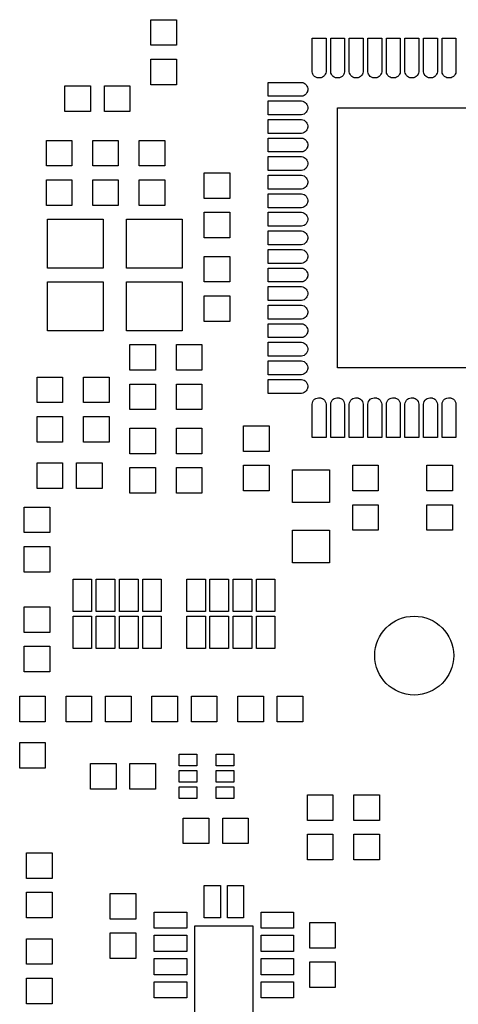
# Model space of a CAD drawing. Header units: metres. Extents: x -5.5 to 63.5, y -3.5 to 57.5.
# Tile 4 of 9: x 41.5 to 51, y 7.6 to 28.8. Entities that reach past the tile are written whole.
import ezdxf

# ---------------------------------------------------------------- set-up
doc = ezdxf.new("R2010")
doc.units = ezdxf.units.M

msp = doc.modelspace()

# ---------------------------------------------------------------- linework, layer by layer
at = {"layer": 'SOLDER_MASK_2'}
for points in [[(44.325, 28.8), (44.875, 28.8), (44.875, 28.25), (44.325, 28.25), (44.325, 28.8)], [(48.09423, 27.65125), (48.08292, 27.62392), (48.0665, 27.59938), (48.04562, 27.5785), (48.02106, 27.56207), (47.99375, 27.55077), (47.96478, 27.545), (47.93522, 27.545), (47.91106, 27.54981), (47.90627, 27.55077), (47.87894, 27.56207), (47.85438, 27.5785), (47.8335, 27.59938), (47.81707, 27.62394), (47.80577, 27.65125), (47.8, 27.68022), (47.8, 28.4), (48.1, 28.4), (48.1, 27.68022), (48.09423, 27.65125)], [(48.49423, 27.65125), (48.48292, 27.62392), (48.4665, 27.59938), (48.44562, 27.5785), (48.42106, 27.56207), (48.39375, 27.55077), (48.36478, 27.545), (48.33522, 27.545), (48.31106, 27.54981), (48.30627, 27.55077), (48.27894, 27.56207), (48.25438, 27.5785), (48.2335, 27.59938), (48.21707, 27.62394), (48.20577, 27.65125), (48.2, 27.68022), (48.2, 28.4), (48.5, 28.4), (48.5, 27.68022), (48.49423, 27.65125)], [(48.89423, 27.65125), (48.88292, 27.62392), (48.8665, 27.59938), (48.84562, 27.5785), (48.82106, 27.56207), (48.79375, 27.55077), (48.76478, 27.545), (48.73522, 27.545), (48.71106, 27.54981), (48.70627, 27.55077), (48.67894, 27.56207), (48.65438, 27.5785), (48.6335, 27.59938), (48.61707, 27.62394), (48.60577, 27.65125), (48.6, 27.68022), (48.6, 28.4), (48.9, 28.4), (48.9, 27.68022), (48.89423, 27.65125)], [(49.29423, 27.65125), (49.28292, 27.62392), (49.2665, 27.59938), (49.24562, 27.5785), (49.22106, 27.56207), (49.19375, 27.55077), (49.16478, 27.545), (49.13522, 27.545), (49.11106, 27.54981), (49.10627, 27.55077), (49.07894, 27.56207), (49.05438, 27.5785), (49.0335, 27.59938), (49.01707, 27.62394), (49.00577, 27.65125), (49, 27.68022), (49, 28.4), (49.3, 28.4), (49.3, 27.68022), (49.29423, 27.65125)], [(49.69423, 27.65125), (49.68292, 27.62392), (49.6665, 27.59938), (49.64562, 27.5785), (49.62106, 27.56207), (49.59375, 27.55077), (49.56478, 27.545), (49.53522, 27.545), (49.51106, 27.54981), (49.50627, 27.55077), (49.47894, 27.56207), (49.45438, 27.5785), (49.4335, 27.59938), (49.41707, 27.62394), (49.40577, 27.65125), (49.4, 27.68022), (49.4, 28.4), (49.7, 28.4), (49.7, 27.68022), (49.69423, 27.65125)], [(50.09423, 27.65125), (50.08292, 27.62392), (50.0665, 27.59938), (50.04562, 27.5785), (50.02106, 27.56207), (49.99375, 27.55077), (49.96478, 27.545), (49.93522, 27.545), (49.91106, 27.54981), (49.90627, 27.55077), (49.87894, 27.56207), (49.85438, 27.5785), (49.8335, 27.59938), (49.81707, 27.62394), (49.80577, 27.65125), (49.8, 27.68022), (49.8, 28.4), (50.1, 28.4), (50.1, 27.68022), (50.09423, 27.65125)], [(50.49423, 27.65125), (50.48292, 27.62392), (50.4665, 27.59938), (50.44562, 27.5785), (50.42106, 27.56207), (50.39375, 27.55077), (50.36478, 27.545), (50.33522, 27.545), (50.31106, 27.54981), (50.30627, 27.55077), (50.27894, 27.56207), (50.25438, 27.5785), (50.2335, 27.59938), (50.21707, 27.62394), (50.20577, 27.65125), (50.2, 27.68022), (50.2, 28.4), (50.5, 28.4), (50.5, 27.68022), (50.49423, 27.65125)], [(50.89423, 27.65125), (50.88292, 27.62392), (50.8665, 27.59938), (50.84562, 27.5785), (50.82106, 27.56207), (50.79375, 27.55077), (50.76478, 27.545), (50.73522, 27.545), (50.71106, 27.54981), (50.70627, 27.55077), (50.67894, 27.56207), (50.65438, 27.5785), (50.6335, 27.59938), (50.61707, 27.62394), (50.60577, 27.65125), (50.6, 27.68022), (50.6, 28.4), (50.9, 28.4), (50.9, 27.68022), (50.89423, 27.65125)], [(44.875, 27.4), (44.325, 27.4), (44.325, 27.95), (44.875, 27.95), (44.875, 27.4)], [(42.475, 26.825), (42.475, 27.375), (43.025, 27.375), (43.025, 26.825), (42.475, 26.825)], [(43.875, 27.375), (43.875, 26.825), (43.325, 26.825), (43.325, 27.375), (43.875, 27.375)], [(47.59875, 27.44423), (47.62608, 27.43292), (47.65062, 27.4165), (47.6715, 27.39562), (47.68793, 27.37106), (47.69923, 27.34375), (47.705, 27.31478), (47.705, 27.28522), (47.70019, 27.26106), (47.69923, 27.25627), (47.68793, 27.22894), (47.6715, 27.20438), (47.65062, 27.1835), (47.62606, 27.16707), (47.59875, 27.15577), (47.56978, 27.15), (46.85, 27.15), (46.85, 27.45), (47.56978, 27.45), (47.59875, 27.44423)], [(47.59875, 27.04423), (47.62608, 27.03292), (47.65062, 27.0165), (47.6715, 26.99562), (47.68793, 26.97106), (47.69923, 26.94375), (47.705, 26.91478), (47.705, 26.88522), (47.70019, 26.86106), (47.69923, 26.85627), (47.68793, 26.82894), (47.6715, 26.80438), (47.65062, 26.7835), (47.62606, 26.76707), (47.59875, 26.75577), (47.56978, 26.75), (46.85, 26.75), (46.85, 27.05), (47.56978, 27.05), (47.59875, 27.04423)], [(48.35, 21.3), (48.35, 26.9), (53.95, 26.9), (53.95, 21.3), (48.35, 21.3)], [(47.59875, 26.64423), (47.62608, 26.63292), (47.65062, 26.6165), (47.6715, 26.59562), (47.68793, 26.57106), (47.69923, 26.54375), (47.705, 26.51478), (47.705, 26.48522), (47.70019, 26.46106), (47.69923, 26.45627), (47.68793, 26.42894), (47.6715, 26.40438), (47.65062, 26.3835), (47.62606, 26.36707), (47.59875, 26.35577), (47.56978, 26.35), (46.85, 26.35), (46.85, 26.65), (47.56978, 26.65), (47.59875, 26.64423)], [(42.075, 26.2), (42.625, 26.2), (42.625, 25.65), (42.075, 25.65), (42.075, 26.2)], [(43.075, 26.2), (43.625, 26.2), (43.625, 25.65), (43.075, 25.65), (43.075, 26.2)], [(44.075, 26.2), (44.625, 26.2), (44.625, 25.65), (44.075, 25.65), (44.075, 26.2)], [(47.59875, 26.24423), (47.62608, 26.23292), (47.65062, 26.2165), (47.6715, 26.19562), (47.68793, 26.17106), (47.69923, 26.14375), (47.705, 26.11478), (47.705, 26.08522), (47.70019, 26.06106), (47.69923, 26.05627), (47.68793, 26.02894), (47.6715, 26.00438), (47.65062, 25.9835), (47.62606, 25.96707), (47.59875, 25.95577), (47.56978, 25.95), (46.85, 25.95), (46.85, 26.25), (47.56978, 26.25), (47.59875, 26.24423)], [(47.59875, 25.84423), (47.62608, 25.83292), (47.65062, 25.8165), (47.6715, 25.79562), (47.68793, 25.77106), (47.69923, 25.74375), (47.705, 25.71478), (47.705, 25.68522), (47.70019, 25.66106), (47.69923, 25.65627), (47.68793, 25.62894), (47.6715, 25.60438), (47.65062, 25.5835), (47.62606, 25.56707), (47.59875, 25.55577), (47.56978, 25.55), (46.85, 25.55), (46.85, 25.85), (47.56978, 25.85), (47.59875, 25.84423)], [(45.475, 25.5), (46.025, 25.5), (46.025, 24.95), (45.475, 24.95), (45.475, 25.5)], [(42.625, 24.8), (42.075, 24.8), (42.075, 25.35), (42.625, 25.35), (42.625, 24.8)], [(43.625, 24.8), (43.075, 24.8), (43.075, 25.35), (43.625, 25.35), (43.625, 24.8)], [(44.625, 24.8), (44.075, 24.8), (44.075, 25.35), (44.625, 25.35), (44.625, 24.8)], [(47.59875, 25.44423), (47.62608, 25.43292), (47.65062, 25.4165), (47.6715, 25.39562), (47.68793, 25.37106), (47.69923, 25.34375), (47.705, 25.31478), (47.705, 25.28522), (47.70019, 25.26106), (47.69923, 25.25627), (47.68793, 25.22894), (47.6715, 25.20438), (47.65062, 25.1835), (47.62606, 25.16707), (47.59875, 25.15577), (47.56978, 25.15), (46.85, 25.15), (46.85, 25.45), (47.56978, 25.45), (47.59875, 25.44423)], [(47.59875, 25.04423), (47.62608, 25.03292), (47.65062, 25.0165), (47.6715, 24.99562), (47.68793, 24.97106), (47.69923, 24.94375), (47.705, 24.91478), (47.705, 24.88522), (47.70019, 24.86106), (47.69923, 24.85627), (47.68793, 24.82894), (47.6715, 24.80438), (47.65062, 24.7835), (47.62606, 24.76707), (47.59875, 24.75577), (47.56978, 24.75), (46.85, 24.75), (46.85, 25.05), (47.56978, 25.05), (47.59875, 25.04423)], [(46.025, 24.1), (45.475, 24.1), (45.475, 24.65), (46.025, 24.65), (46.025, 24.1)], [(47.59875, 24.64423), (47.62608, 24.63292), (47.65062, 24.6165), (47.6715, 24.59562), (47.68793, 24.57106), (47.69923, 24.54375), (47.705, 24.51478), (47.705, 24.48522), (47.70019, 24.46106), (47.69923, 24.45627), (47.68793, 24.42894), (47.6715, 24.40438), (47.65062, 24.3835), (47.62606, 24.36707), (47.59875, 24.35577), (47.56978, 24.35), (46.85, 24.35), (46.85, 24.65), (47.56978, 24.65), (47.59875, 24.64423)], [(42.1, 23.45), (42.1, 24.5), (43.3, 24.5), (43.3, 23.45), (42.1, 23.45)], [(43.8, 23.45), (43.8, 24.5), (45, 24.5), (45, 23.45), (43.8, 23.45)], [(47.59875, 24.24423), (47.62608, 24.23292), (47.65062, 24.2165), (47.6715, 24.19562), (47.68793, 24.17106), (47.69923, 24.14375), (47.705, 24.11478), (47.705, 24.08522), (47.70019, 24.06106), (47.69923, 24.05627), (47.68793, 24.02894), (47.6715, 24.00438), (47.65062, 23.9835), (47.62606, 23.96707), (47.59875, 23.95577), (47.56978, 23.95), (46.85, 23.95), (46.85, 24.25), (47.56978, 24.25), (47.59875, 24.24423)], [(47.59875, 23.84423), (47.62608, 23.83292), (47.65062, 23.8165), (47.6715, 23.79562), (47.68793, 23.77106), (47.69923, 23.74375), (47.705, 23.71478), (47.705, 23.68522), (47.70019, 23.66106), (47.69923, 23.65627), (47.68793, 23.62894), (47.6715, 23.60438), (47.65062, 23.5835), (47.62606, 23.56707), (47.59875, 23.55577), (47.56978, 23.55), (46.85, 23.55), (46.85, 23.85), (47.56978, 23.85), (47.59875, 23.84423)], [(45.475, 23.7), (46.025, 23.7), (46.025, 23.15), (45.475, 23.15), (45.475, 23.7)], [(47.59875, 23.44423), (47.62608, 23.43292), (47.65062, 23.4165), (47.6715, 23.39562), (47.68793, 23.37106), (47.69923, 23.34375), (47.705, 23.31478), (47.705, 23.28522), (47.70019, 23.26106), (47.69923, 23.25627), (47.68793, 23.22894), (47.6715, 23.20438), (47.65062, 23.1835), (47.62606, 23.16707), (47.59875, 23.15577), (47.56978, 23.15), (46.85, 23.15), (46.85, 23.45), (47.56978, 23.45), (47.59875, 23.44423)], [(42.1, 22.1), (42.1, 23.15), (43.3, 23.15), (43.3, 22.1), (42.1, 22.1)], [(43.8, 22.1), (43.8, 23.15), (45, 23.15), (45, 22.1), (43.8, 22.1)], [(47.59875, 23.04423), (47.62608, 23.03292), (47.65062, 23.0165), (47.6715, 22.99562), (47.68793, 22.97106), (47.69923, 22.94375), (47.705, 22.91478), (47.705, 22.88522), (47.70019, 22.86106), (47.69923, 22.85627), (47.68793, 22.82894), (47.6715, 22.80438), (47.65062, 22.7835), (47.62606, 22.76707), (47.59875, 22.75577), (47.56978, 22.75), (46.85, 22.75), (46.85, 23.05), (47.56978, 23.05), (47.59875, 23.04423)], [(46.025, 22.3), (45.475, 22.3), (45.475, 22.85), (46.025, 22.85), (46.025, 22.3)], [(47.59875, 22.64423), (47.62608, 22.63292), (47.65062, 22.6165), (47.6715, 22.59562), (47.68793, 22.57106), (47.69923, 22.54375), (47.705, 22.51478), (47.705, 22.48522), (47.70019, 22.46106), (47.69923, 22.45627), (47.68793, 22.42894), (47.6715, 22.40438), (47.65062, 22.3835), (47.62606, 22.36707), (47.59875, 22.35577), (47.56978, 22.35), (46.85, 22.35), (46.85, 22.65), (47.56978, 22.65), (47.59875, 22.64423)], [(47.59875, 22.24423), (47.62608, 22.23292), (47.65062, 22.2165), (47.6715, 22.19562), (47.68793, 22.17106), (47.69923, 22.14375), (47.705, 22.11478), (47.705, 22.08522), (47.70019, 22.06106), (47.69923, 22.05627), (47.68793, 22.02894), (47.6715, 22.00438), (47.65062, 21.9835), (47.62606, 21.96707), (47.59875, 21.95577), (47.56978, 21.95), (46.85, 21.95), (46.85, 22.25), (47.56978, 22.25), (47.59875, 22.24423)], [(47.59875, 21.84423), (47.62608, 21.83292), (47.65062, 21.8165), (47.6715, 21.79562), (47.68793, 21.77106), (47.69923, 21.74375), (47.705, 21.71478), (47.705, 21.68522), (47.70019, 21.66106), (47.69923, 21.65627), (47.68793, 21.62894), (47.6715, 21.60438), (47.65062, 21.5835), (47.62606, 21.56707), (47.59875, 21.55577), (47.56978, 21.55), (46.85, 21.55), (46.85, 21.85), (47.56978, 21.85), (47.59875, 21.84423)], [(43.875, 21.8), (44.425, 21.8), (44.425, 21.25), (43.875, 21.25), (43.875, 21.8)], [(44.875, 21.8), (45.425, 21.8), (45.425, 21.25), (44.875, 21.25), (44.875, 21.8)], [(47.59875, 21.44423), (47.62608, 21.43292), (47.65062, 21.4165), (47.6715, 21.39562), (47.68793, 21.37106), (47.69923, 21.34375), (47.705, 21.31478), (47.705, 21.28522), (47.70019, 21.26106), (47.69923, 21.25627), (47.68793, 21.22894), (47.6715, 21.20438), (47.65062, 21.1835), (47.62606, 21.16707), (47.59875, 21.15577), (47.56978, 21.15), (46.85, 21.15), (46.85, 21.45), (47.56978, 21.45), (47.59875, 21.44423)], [(41.875, 21.1), (42.425, 21.1), (42.425, 20.55), (41.875, 20.55), (41.875, 21.1)], [(42.875, 21.1), (43.425, 21.1), (43.425, 20.55), (42.875, 20.55), (42.875, 21.1)], [(47.59875, 21.04423), (47.62608, 21.03292), (47.65062, 21.0165), (47.6715, 20.99562), (47.68793, 20.97106), (47.69923, 20.94375), (47.705, 20.91478), (47.705, 20.88522), (47.70019, 20.86106), (47.69923, 20.85627), (47.68793, 20.82894), (47.6715, 20.80438), (47.65062, 20.7835), (47.62606, 20.76707), (47.59875, 20.75577), (47.56978, 20.75), (46.85, 20.75), (46.85, 21.05), (47.56978, 21.05), (47.59875, 21.04423)], [(44.425, 20.4), (43.875, 20.4), (43.875, 20.95), (44.425, 20.95), (44.425, 20.4)], [(45.425, 20.4), (44.875, 20.4), (44.875, 20.95), (45.425, 20.95), (45.425, 20.4)], [(47.80577, 20.54875), (47.81708, 20.57608), (47.8335, 20.60062), (47.85438, 20.6215), (47.87894, 20.63793), (47.90625, 20.64923), (47.93522, 20.655), (47.96478, 20.655), (47.98894, 20.65019), (47.99373, 20.64923), (48.02106, 20.63793), (48.04562, 20.6215), (48.0665, 20.60062), (48.08293, 20.57606), (48.09423, 20.54875), (48.1, 20.51978), (48.1, 19.8), (47.8, 19.8), (47.8, 20.51978), (47.80577, 20.54875)], [(48.20577, 20.54875), (48.21708, 20.57608), (48.2335, 20.60062), (48.25438, 20.6215), (48.27894, 20.63793), (48.30625, 20.64923), (48.33522, 20.655), (48.36478, 20.655), (48.38894, 20.65019), (48.39373, 20.64923), (48.42106, 20.63793), (48.44562, 20.6215), (48.4665, 20.60062), (48.48293, 20.57606), (48.49423, 20.54875), (48.5, 20.51978), (48.5, 19.8), (48.2, 19.8), (48.2, 20.51978), (48.20577, 20.54875)], [(48.60577, 20.54875), (48.61708, 20.57608), (48.6335, 20.60062), (48.65438, 20.6215), (48.67894, 20.63793), (48.70625, 20.64923), (48.73522, 20.655), (48.76478, 20.655), (48.78894, 20.65019), (48.79373, 20.64923), (48.82106, 20.63793), (48.84562, 20.6215), (48.8665, 20.60062), (48.88293, 20.57606), (48.89423, 20.54875), (48.9, 20.51978), (48.9, 19.8), (48.6, 19.8), (48.6, 20.51978), (48.60577, 20.54875)], [(49.00577, 20.54875), (49.01708, 20.57608), (49.0335, 20.60062), (49.05438, 20.6215), (49.07894, 20.63793), (49.10625, 20.64923), (49.13522, 20.655), (49.16478, 20.655), (49.18894, 20.65019), (49.19373, 20.64923), (49.22106, 20.63793), (49.24562, 20.6215), (49.2665, 20.60062), (49.28293, 20.57606), (49.29423, 20.54875), (49.3, 20.51978), (49.3, 19.8), (49, 19.8), (49, 20.51978), (49.00577, 20.54875)], [(49.40577, 20.54875), (49.41708, 20.57608), (49.4335, 20.60062), (49.45438, 20.6215), (49.47894, 20.63793), (49.50625, 20.64923), (49.53522, 20.655), (49.56478, 20.655), (49.58894, 20.65019), (49.59373, 20.64923), (49.62106, 20.63793), (49.64562, 20.6215), (49.6665, 20.60062), (49.68293, 20.57606), (49.69423, 20.54875), (49.7, 20.51978), (49.7, 19.8), (49.4, 19.8), (49.4, 20.51978), (49.40577, 20.54875)], [(49.80577, 20.54875), (49.81708, 20.57608), (49.8335, 20.60062), (49.85438, 20.6215), (49.87894, 20.63793), (49.90625, 20.64923), (49.93522, 20.655), (49.96478, 20.655), (49.98894, 20.65019), (49.99373, 20.64923), (50.02106, 20.63793), (50.04562, 20.6215), (50.0665, 20.60062), (50.08293, 20.57606), (50.09423, 20.54875), (50.1, 20.51978), (50.1, 19.8), (49.8, 19.8), (49.8, 20.51978), (49.80577, 20.54875)], [(50.20577, 20.54875), (50.21708, 20.57608), (50.2335, 20.60062), (50.25438, 20.6215), (50.27894, 20.63793), (50.30625, 20.64923), (50.33522, 20.655), (50.36478, 20.655), (50.38894, 20.65019), (50.39373, 20.64923), (50.42106, 20.63793), (50.44562, 20.6215), (50.4665, 20.60062), (50.48293, 20.57606), (50.49423, 20.54875), (50.5, 20.51978), (50.5, 19.8), (50.2, 19.8), (50.2, 20.51978), (50.20577, 20.54875)], [(50.60577, 20.54875), (50.61708, 20.57608), (50.6335, 20.60062), (50.65438, 20.6215), (50.67894, 20.63793), (50.70625, 20.64923), (50.73522, 20.655), (50.76478, 20.655), (50.78894, 20.65019), (50.79373, 20.64923), (50.82106, 20.63793), (50.84562, 20.6215), (50.8665, 20.60062), (50.88293, 20.57606), (50.89423, 20.54875), (50.9, 20.51978), (50.9, 19.8), (50.6, 19.8), (50.6, 20.51978), (50.60577, 20.54875)], [(42.425, 19.7), (41.875, 19.7), (41.875, 20.25), (42.425, 20.25), (42.425, 19.7)], [(43.425, 19.7), (42.875, 19.7), (42.875, 20.25), (43.425, 20.25), (43.425, 19.7)], [(43.875, 20), (44.425, 20), (44.425, 19.45), (43.875, 19.45), (43.875, 20)], [(44.875, 20), (45.425, 20), (45.425, 19.45), (44.875, 19.45), (44.875, 20)], [(46.325, 20.05), (46.875, 20.05), (46.875, 19.5), (46.325, 19.5), (46.325, 20.05)], [(41.875, 18.7), (41.875, 19.25), (42.425, 19.25), (42.425, 18.7), (41.875, 18.7)], [(43.275, 19.25), (43.275, 18.7), (42.725, 18.7), (42.725, 19.25), (43.275, 19.25)], [(44.425, 18.6), (43.875, 18.6), (43.875, 19.15), (44.425, 19.15), (44.425, 18.6)], [(45.425, 18.6), (44.875, 18.6), (44.875, 19.15), (45.425, 19.15), (45.425, 18.6)], [(46.875, 18.65), (46.325, 18.65), (46.325, 19.2), (46.875, 19.2), (46.875, 18.65)], [(47.375, 19.1), (48.175, 19.1), (48.175, 18.4), (47.375, 18.4), (47.375, 19.1)], [(48.675, 19.2), (49.225, 19.2), (49.225, 18.65), (48.675, 18.65), (48.675, 19.2)], [(50.275, 19.2), (50.825, 19.2), (50.825, 18.65), (50.275, 18.65), (50.275, 19.2)], [(41.6, 18.3), (42.15, 18.3), (42.15, 17.75), (41.6, 17.75), (41.6, 18.3)], [(49.225, 17.8), (48.675, 17.8), (48.675, 18.35), (49.225, 18.35), (49.225, 17.8)], [(50.825, 17.8), (50.275, 17.8), (50.275, 18.35), (50.825, 18.35), (50.825, 17.8)], [(48.175, 17.1), (47.375, 17.1), (47.375, 17.8), (48.175, 17.8), (48.175, 17.1)], [(42.15, 16.9), (41.6, 16.9), (41.6, 17.45), (42.15, 17.45), (42.15, 16.9)], [(42.65, 16.05), (42.65, 16.75), (43.05, 16.75), (43.05, 16.05), (42.65, 16.05)], [(43.15, 16.05), (43.15, 16.75), (43.55, 16.75), (43.55, 16.05), (43.15, 16.05)], [(43.65, 16.05), (43.65, 16.75), (44.05, 16.75), (44.05, 16.05), (43.65, 16.05)], [(44.15, 16.05), (44.15, 16.75), (44.55, 16.75), (44.55, 16.05), (44.15, 16.05)], [(45.1, 16.05), (45.1, 16.75), (45.5, 16.75), (45.5, 16.05), (45.1, 16.05)], [(45.6, 16.05), (45.6, 16.75), (46, 16.75), (46, 16.05), (45.6, 16.05)], [(46.1, 16.05), (46.1, 16.75), (46.5, 16.75), (46.5, 16.05), (46.1, 16.05)], [(46.6, 16.05), (46.6, 16.75), (47, 16.75), (47, 16.05), (46.6, 16.05)], [(41.6, 16.15), (42.15, 16.15), (42.15, 15.6), (41.6, 15.6), (41.6, 16.15)], [(42.65, 15.25), (42.65, 15.95), (43.05, 15.95), (43.05, 15.25), (42.65, 15.25)], [(43.15, 15.25), (43.15, 15.95), (43.55, 15.95), (43.55, 15.25), (43.15, 15.25)], [(43.65, 15.25), (43.65, 15.95), (44.05, 15.95), (44.05, 15.25), (43.65, 15.25)], [(44.15, 15.25), (44.15, 15.95), (44.55, 15.95), (44.55, 15.25), (44.15, 15.25)], [(45.1, 15.25), (45.1, 15.95), (45.5, 15.95), (45.5, 15.25), (45.1, 15.25)], [(45.6, 15.25), (45.6, 15.95), (46, 15.95), (46, 15.25), (45.6, 15.25)], [(46.1, 15.25), (46.1, 15.95), (46.5, 15.95), (46.5, 15.25), (46.1, 15.25)], [(46.6, 15.25), (46.6, 15.95), (47, 15.95), (47, 15.25), (46.6, 15.25)], [(42.15, 14.75), (41.6, 14.75), (41.6, 15.3), (42.15, 15.3), (42.15, 14.75)], [(42.05, 14.225), (42.05, 13.675), (41.5, 13.675), (41.5, 14.225), (42.05, 14.225)], [(42.5, 13.675), (42.5, 14.225), (43.05, 14.225), (43.05, 13.675), (42.5, 13.675)], [(43.9, 14.225), (43.9, 13.675), (43.35, 13.675), (43.35, 14.225), (43.9, 14.225)], [(44.35, 13.675), (44.35, 14.225), (44.9, 14.225), (44.9, 13.675), (44.35, 13.675)], [(45.75, 14.225), (45.75, 13.675), (45.2, 13.675), (45.2, 14.225), (45.75, 14.225)], [(46.2, 13.675), (46.2, 14.225), (46.75, 14.225), (46.75, 13.675), (46.2, 13.675)], [(47.6, 14.225), (47.6, 13.675), (47.05, 13.675), (47.05, 14.225), (47.6, 14.225)], [(42.05, 13.225), (42.05, 12.675), (41.5, 12.675), (41.5, 13.225), (42.05, 13.225)], [(45.315, 12.725), (44.935, 12.725), (44.935, 12.975), (45.315, 12.975), (45.315, 12.725)], [(46.115, 12.725), (45.735, 12.725), (45.735, 12.975), (46.115, 12.975), (46.115, 12.725)], [(43.025, 12.225), (43.025, 12.775), (43.575, 12.775), (43.575, 12.225), (43.025, 12.225)], [(44.425, 12.775), (44.425, 12.225), (43.875, 12.225), (43.875, 12.775), (44.425, 12.775)], [(45.315, 12.375), (44.935, 12.375), (44.935, 12.625), (45.315, 12.625), (45.315, 12.375)], [(46.115, 12.375), (45.735, 12.375), (45.735, 12.625), (46.115, 12.625), (46.115, 12.375)], [(45.315, 12.025), (44.935, 12.025), (44.935, 12.275), (45.315, 12.275), (45.315, 12.025)], [(46.115, 12.025), (45.735, 12.025), (45.735, 12.275), (46.115, 12.275), (46.115, 12.025)], [(47.7, 12.1), (48.25, 12.1), (48.25, 11.55), (47.7, 11.55), (47.7, 12.1)], [(48.7, 12.1), (49.25, 12.1), (49.25, 11.55), (48.7, 11.55), (48.7, 12.1)], [(45.025, 11.05), (45.025, 11.6), (45.575, 11.6), (45.575, 11.05), (45.025, 11.05)], [(46.425, 11.6), (46.425, 11.05), (45.875, 11.05), (45.875, 11.6), (46.425, 11.6)], [(48.25, 10.7), (47.7, 10.7), (47.7, 11.25), (48.25, 11.25), (48.25, 10.7)], [(49.25, 10.7), (48.7, 10.7), (48.7, 11.25), (49.25, 11.25), (49.25, 10.7)], [(41.65, 10.85), (42.2, 10.85), (42.2, 10.3), (41.65, 10.3), (41.65, 10.85)], [(42.2, 9.45), (41.65, 9.45), (41.65, 10), (42.2, 10), (42.2, 9.45)], [(43.45, 9.975), (44, 9.975), (44, 9.425), (43.45, 9.425), (43.45, 9.975)], [(45.825, 10.15), (45.825, 9.45), (45.475, 9.45), (45.475, 10.15), (45.825, 10.15)], [(46.325, 10.15), (46.325, 9.45), (45.975, 9.45), (45.975, 10.15), (46.325, 10.15)], [(45.1, 9.225), (44.4, 9.225), (44.4, 9.575), (45.1, 9.575), (45.1, 9.225)], [(47.4, 9.225), (46.7, 9.225), (46.7, 9.575), (47.4, 9.575), (47.4, 9.225)], [(47.75, 9.35), (48.3, 9.35), (48.3, 8.8), (47.75, 8.8), (47.75, 9.35)], [(44, 8.575), (43.45, 8.575), (43.45, 9.125), (44, 9.125), (44, 8.575)], [(46.525, 9.275), (46.525, 6.025), (45.275, 6.025), (45.275, 9.275), (46.525, 9.275)], [(41.65, 9), (42.2, 9), (42.2, 8.45), (41.65, 8.45), (41.65, 9)], [(45.1, 8.725), (44.4, 8.725), (44.4, 9.075), (45.1, 9.075), (45.1, 8.725)], [(47.4, 8.725), (46.7, 8.725), (46.7, 9.075), (47.4, 9.075), (47.4, 8.725)], [(45.1, 8.225), (44.4, 8.225), (44.4, 8.575), (45.1, 8.575), (45.1, 8.225)], [(47.4, 8.225), (46.7, 8.225), (46.7, 8.575), (47.4, 8.575), (47.4, 8.225)], [(48.3, 7.95), (47.75, 7.95), (47.75, 8.5), (48.3, 8.5), (48.3, 7.95)], [(42.2, 7.6), (41.65, 7.6), (41.65, 8.15), (42.2, 8.15), (42.2, 7.6)], [(45.1, 7.725), (44.4, 7.725), (44.4, 8.075), (45.1, 8.075), (45.1, 7.725)], [(47.4, 7.725), (46.7, 7.725), (46.7, 8.075), (47.4, 8.075), (47.4, 7.725)]]:
    msp.add_lwpolyline(points, dxfattribs=at)
msp.add_circle((50, 15.1), 0.85, dxfattribs=at)

doc.saveas('drawing.dxf')
